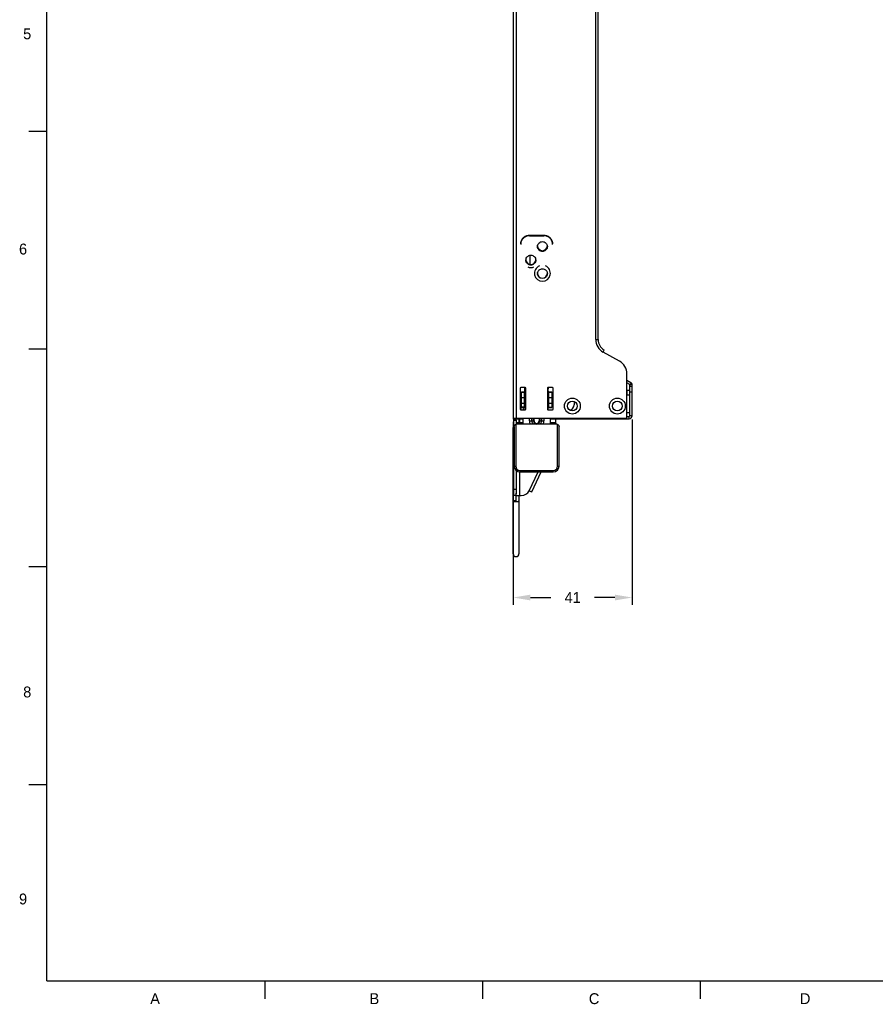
# Model space of a CAD drawing. Header units: millimetres. Extents: x 27 to 822, y 22 to 571.
# Tile 1 of 4: x 27 to 263, y 24 to 295. Entities that reach past the tile are written whole.
import ezdxf

# ---------------------------------------------------------------- set-up
doc = ezdxf.new("R2010")
doc.units = ezdxf.units.MM
doc.header["$LTSCALE"] = 46.255
doc.header["$PDMODE"] = 3
doc.header["$PDSIZE"] = 0.3125
doc.layers.get('0').update_dxf_attribs({"linetype": 'CONTINUOUS'})
doc.layers.get('Defpoints').update_dxf_attribs({"linetype": 'CONTINUOUS'})
for name, color, linetype in [('OES-SLED-ASSY-NOKIA-RDXF_FORMAT', 7, 'CONTINUOUS'), ('S5BN-MB-BLADDXF_CONTINUOUS_LINE', 7, 'CONTINUOUS'), ('S5FN-S5T-HDDDXF_CONTINUOUS_LINE', 7, 'CONTINUOUS'), ('S9N-MB-REF_DXF_CONTINUOUS_LINE', 7, 'CONTINUOUS'), ('S9N-MB-TRAY-BASE-1DXF_DIMENSION', 7, 'CONTINUOUS'), ('S9N-MB-TRAY-DXF_CONTINUOUS_LINE', 7, 'CONTINUOUS'), ('S9N-SLED-FNTDXF_CONTINUOUS_LINE', 7, 'CONTINUOUS')]:
    doc.layers.add(name, color=color, linetype=linetype)
doc.styles.add('TEXTSTYLE_2', font='txt')
doc.dimstyles.new('DIMSTYLE_1', dxfattribs={"dimtxt": 3, "dimasz": 4.76, "dimexe": 2, "dimexo": 1, "dimgap": 3, "dimtad": 0, "dimtih": 1, "dimtoh": 1, "dimlfac": 1.25, "dimdsep": 46, "dimtxsty": 'Standard', "dimblk": '_FILLED', "dimblk1": '_FILLED', "dimblk2": '_FILLED', "dimcen": 0.09, "dimadec": 0, "dimazin": 0, "dimtp": 0.01, "dimtm": 0.01, "dimtfac": 1, "dimtofl": 0, "dimtmove": 0, "dimatfit": 3, "dimldrblk": '_FILLED', "dimfxl": 1, "dimtolj": 1, "dimarcsym": 0})

# ---------------------------------------------------------------- blocks, each defined once
blk = doc.blocks.new('_FILLED')
at = {"color": 0, "linetype": 'ByBlock'}
blk.add_solid([(0, 0), (-1, 0.167), (-1, -0.167)], dxfattribs=at)
blk = doc.blocks.new('*D6')
at = {"layer": 'Defpoints', "color": 0}
for p in [(163.44, 185.01), (196.24, 185.65), (196.24, 135.59)]:
    blk.add_point(p, dxfattribs=at)
at = {"layer": 'S9N-MB-TRAY-BASE-1DXF_DIMENSION', "color": 0, "linetype": 'Continuous', "lineweight": -2}
for p, q in [((196.24, 184.65), (196.24, 133.59)), ((163.44, 184.01), (163.44, 133.59)), ((168.2, 135.59), (173.84, 135.59)), ((191.48, 135.59), (185.84, 135.59))]:
    blk.add_line(p, q, dxfattribs=at)
at = {"layer": 'S9N-MB-TRAY-BASE-1DXF_DIMENSION', "color": 0, "lineweight": -2, "xscale": 4.76, "yscale": 4.76, "zscale": 4.76, "rotation": 180}
blk.add_blockref('_FILLED', (163.44, 135.59), dxfattribs=at)
at = {"layer": 'S9N-MB-TRAY-BASE-1DXF_DIMENSION', "color": 0, "lineweight": -2, "xscale": 4.76, "yscale": 4.76, "zscale": 4.76}
blk.add_blockref('_FILLED', (196.24, 135.59), dxfattribs=at)
at = {"layer": 'S9N-MB-TRAY-BASE-1DXF_DIMENSION', "color": 0, "insert": (179.84, 137.09), "char_height": 3, "attachment_point": 2}
blk.add_mtext('\\A1;41', dxfattribs=at)

msp = doc.modelspace()

# ---------------------------------------------------------------- linework, layer by layer
at = {"layer": 'OES-SLED-ASSY-NOKIA-RDXF_FORMAT', "color": 0, "linetype": 'Continuous'}
for p, q in [((35, 30), (35, 564)), ((35, 264), (30, 264)), ((35, 204), (30, 204)), ((35, 144), (30, 144)), ((35, 84), (30, 84)), ((95, 30), (95, 25)), ((155, 30), (155, 25)), ((215, 30), (215, 25))]:
    msp.add_line(p, q, dxfattribs=at)
at = {"layer": 'OES-SLED-ASSY-NOKIA-RDXF_FORMAT', "color": 7, "linetype": 'Continuous'}
msp.add_line((35, 30), (811, 30), dxfattribs=at)
at = {"layer": 'S5BN-MB-BLADDXF_CONTINUOUS_LINE', "color": 0, "linetype": 'Continuous'}
for p, q in [((167.924, 235.3765), (171.924, 235.3765)), ((167.924, 235.2376), (167.924, 235.3765)), ((167.924, 235.2376), (171.924, 235.2376)), ((171.924, 235.2376), (171.924, 235.3765)), ((171.524, 230.9438), (171.524, 230.9716)), ((168.324, 227.2015), (168.324, 227.2293)), ((166.724, 193.0917), (166.724, 192.2917)), ((173.124, 192.2917), (173.124, 193.0917)), ((165.764, 192.2917), (166.564, 192.2917)), ((165.764, 188.06), (165.764, 192.2917)), ((165.764, 192.119), (166.564, 192.119)), ((166.564, 190.5592), (165.764, 190.5592)), ((166.724, 192.2917), (166.564, 192.2917)), ((166.564, 188.06), (166.564, 192.2917)), ((173.284, 192.2917), (173.124, 192.2917)), ((173.284, 192.2917), (174.084, 192.2917)), ((173.284, 188.06), (173.284, 192.2917)), ((173.284, 192.119), (174.084, 192.119)), ((174.084, 190.5592), (173.284, 190.5592)), ((174.084, 192.2917), (174.084, 188.06)), ((166.564, 189.0227), (165.764, 189.0227)), ((166.564, 188.06), (165.764, 188.06)), ((165.764, 187.9), (165.764, 188.06)), ((166.564, 187.9), (165.764, 187.9)), ((166.564, 188.06), (166.564, 187.9)), ((166.564, 187.9), (166.724, 187.9)), ((166.724, 187.9), (166.724, 187.3317)), ((173.124, 187.9), (173.284, 187.9)), ((173.124, 187.3317), (173.124, 187.9)), ((174.084, 189.0227), (173.284, 189.0227)), ((173.284, 188.06), (174.084, 188.06)), ((173.284, 187.9), (173.284, 188.06)), ((173.284, 187.9), (174.084, 187.9)), ((174.084, 188.06), (174.084, 187.9)), ((166.084, 185.0117), (166.084, 183.3717)), ((167.9263, 184.2517), (167.9263, 185.0117)), ((168.6052, 184.2517), (168.6052, 185.0117)), ((169.0537, 184.2517), (169.0537, 185.0117)), ((169.2234, 184.2517), (169.2234, 185.0117)), ((170.6246, 185.0117), (170.6246, 184.2517)), ((170.7943, 185.0117), (170.7943, 184.2517)), ((171.2428, 185.0117), (171.2428, 184.2517)), ((171.9216, 185.0117), (171.9216, 184.2517)), ((173.764, 183.3717), (173.764, 185.0117)), ((167.9263, 184.2517), (169.2234, 184.2517)), ((170.6246, 184.2517), (171.9216, 184.2517))]:
    msp.add_line(p, q, dxfattribs=at)
for centre, radius, start, end in [((167.8446, 232.8739), 2.3207, 176.592923, 179.996944), ((171.4874, 232.2831), 1.3234, 178.802195, 180), ((171.5606, 232.2831), 1.3234, 360, 1.197798), ((168.2874, 228.5409), 1.3234, 178.802195, 180), ((168.3606, 228.5409), 1.3234, 360, 1.197798), ((171.4874, 224.7986), 1.3234, 178.802195, 180), ((171.4868, 224.7986), 1.3228, 177.061702, 178.802279), ((171.4837, 224.7988), 1.3197, 173.603861, 177.06239), ((171.4791, 224.7992), 1.3151, 169.15862, 173.600254), ((171.5689, 224.7992), 1.3151, 6.401889, 10.83871), ((171.5643, 224.7988), 1.3196, 2.938636, 6.398286), ((171.5612, 224.7986), 1.3228, 1.197714, 2.939325), ((171.5606, 224.7986), 1.3234, 360, 1.197798), ((165.924, 193.0917), 0.8, 0, 23.847491), ((173.924, 193.0917), 0.8, 156.152509, 180), ((169.924, 184.2517), 1.9976, 180, 206.316824), ((169.924, 184.2517), 1.3188, 180.000008, 222.359641), ((169.924, 184.2517), 0.8703, 180.000008, 360), ((169.924, 184.2517), 0.7006, 180.000002, 360), ((169.924, 184.2517), 1.3188, 317.640353, 360), ((169.924, 184.2517), 1.9976, 333.683176, 360)]:
    msp.add_arc(centre, radius, start, end, dxfattribs=at)
for points, knots in [([(165.524, 233.0129), (165.524, 233.3205), (165.6496, 233.9439), (166.1851, 234.7295), (166.9827, 235.2541), (167.612, 235.3765), (167.924, 235.3765)], [0, 0, 0, 0, 0.24823621, 0.49749991, 0.74822797, 1, 1, 1, 1]), ([(167.924, 235.2376), (167.6235, 235.2376), (167.0176, 235.1242), (166.2397, 234.6364), (165.6973, 233.9001), (165.5457, 233.3077), (165.5281, 233.0118)], [0, 0, 0, 0, 0.25169656, 0.50241159, 0.75172469, 1, 1, 1, 1]), ([(170.1643, 232.3108), (170.1679, 232.4828), (170.2445, 232.8299), (170.5495, 233.2651), (170.9976, 233.555), (171.3495, 233.6225), (171.524, 233.6225)], [0, 0, 0, 0, 0.24823082, 0.49752216, 0.7482304, 1, 1, 1, 1]), ([(171.524, 233.6225), (171.6985, 233.6225), (172.0504, 233.555), (172.4985, 233.2651), (172.8035, 232.8299), (172.8801, 232.4828), (172.8837, 232.3108)], [0, 0, 0, 0, 0.2517696, 0.50247784, 0.75176918, 1, 1, 1, 1]), ([(171.924, 235.3765), (172.236, 235.3765), (172.8653, 235.2541), (173.6629, 234.7295), (174.1984, 233.9439), (174.324, 233.3205), (174.324, 233.0129)], [0, 0, 0, 0, 0.25177203, 0.50250009, 0.75176379, 1, 1, 1, 1]), ([(174.324, 232.874), (174.324, 233.1816), (174.1984, 233.805), (173.6629, 234.5906), (172.8653, 235.1152), (172.236, 235.2376), (171.924, 235.2376)], [0, 0, 0, 0, 0.24823621, 0.49749991, 0.74822797, 1, 1, 1, 1]), ([(171.524, 230.9438), (171.3472, 230.9438), (170.9906, 231.0131), (170.5386, 231.3105), (170.2351, 231.7556), (170.164, 232.1088), (170.164, 232.2831)], [0, 0, 0, 0, 0.25179189, 0.50250015, 0.75177069, 1, 1, 1, 1]), ([(170.1643, 232.2832), (170.1679, 232.1112), (170.2445, 231.7642), (170.5495, 231.3289), (170.9976, 231.0391), (171.3495, 230.9716), (171.524, 230.9716)], [0, 0, 0, 0, 0.24823095, 0.49752204, 0.74823071, 1, 1, 1, 1]), ([(171.524, 230.9716), (171.6985, 230.9716), (172.0504, 231.0391), (172.4985, 231.3289), (172.8035, 231.7642), (172.8801, 232.1112), (172.8837, 232.2832)], [0, 0, 0, 0, 0.2517693, 0.50247797, 0.75176906, 1, 1, 1, 1]), ([(172.884, 232.2831), (172.884, 232.1088), (172.8128, 231.7556), (172.5094, 231.3105), (172.0574, 231.0131), (171.7008, 230.9438), (171.524, 230.9438)], [0, 0, 0, 0, 0.24822931, 0.49749985, 0.74820811, 1, 1, 1, 1]), ([(168.324, 227.2015), (168.1472, 227.2015), (167.7906, 227.2709), (167.3386, 227.5682), (167.0351, 228.0133), (166.964, 228.3666), (166.964, 228.5409)], [0, 0, 0, 0, 0.25179189, 0.50250015, 0.75177069, 1, 1, 1, 1]), ([(166.9643, 228.5685), (166.9679, 228.7406), (167.0445, 229.0876), (167.3495, 229.5228), (167.7976, 229.8127), (168.1495, 229.8802), (168.324, 229.8802)], [0, 0, 0, 0, 0.24823082, 0.49752216, 0.7482304, 1, 1, 1, 1]), ([(166.9643, 228.541), (166.9679, 228.369), (167.0445, 228.0219), (167.3495, 227.5867), (167.7976, 227.2968), (168.1495, 227.2293), (168.324, 227.2293)], [0, 0, 0, 0, 0.24823095, 0.49752204, 0.74823071, 1, 1, 1, 1]), ([(168.324, 229.8802), (168.4985, 229.8802), (168.8504, 229.8127), (169.2985, 229.5228), (169.6035, 229.0876), (169.6801, 228.7406), (169.6837, 228.5685)], [0, 0, 0, 0, 0.2517696, 0.50247784, 0.75176918, 1, 1, 1, 1]), ([(168.324, 227.2293), (168.4985, 227.2293), (168.8504, 227.2968), (169.2985, 227.5867), (169.6035, 228.0219), (169.6801, 228.369), (169.6837, 228.541)], [0, 0, 0, 0, 0.2517693, 0.50247797, 0.75176906, 1, 1, 1, 1]), ([(169.684, 228.5409), (169.684, 228.3666), (169.6128, 228.0133), (169.3094, 227.5682), (168.8574, 227.2709), (168.5008, 227.2015), (168.324, 227.2015)], [0, 0, 0, 0, 0.24822931, 0.49749985, 0.74820811, 1, 1, 1, 1]), ([(170.1875, 225.0466), (170.2165, 225.1979), (170.3292, 225.4935), (170.6395, 225.851), (171.0537, 226.0842), (171.3679, 226.1379), (171.524, 226.1379)], [0, 0, 0, 0, 0.24830291, 0.49775119, 0.7484354, 1, 1, 1, 1]), ([(171.524, 226.1379), (171.6801, 226.1379), (171.9943, 226.0842), (172.4085, 225.851), (172.7188, 225.4934), (172.8315, 225.1978), (172.8605, 225.0465)], [0, 0, 0, 0, 0.25156467, 0.50224888, 0.75169712, 1, 1, 1, 1]), ([(171.1408, 223.5135), (171.0019, 223.5537), (170.7355, 223.6789), (170.4171, 223.9812), (170.2114, 224.3674), (170.164, 224.6557), (170.164, 224.7986)], [0, 0, 0, 0, 0.25160919, 0.50209674, 0.75141269, 1, 1, 1, 1]), ([(172.884, 224.7986), (172.884, 224.6557), (172.8366, 224.3674), (172.6309, 223.9812), (172.3125, 223.6789), (172.0461, 223.5537), (171.9071, 223.5135)], [0, 0, 0, 0, 0.24858731, 0.49790326, 0.74839081, 1, 1, 1, 1])]:
    msp.add_open_spline(points, degree=3, knots=knots, dxfattribs=at)
at = {"layer": 'S5FN-S5T-HDDDXF_CONTINUOUS_LINE', "color": 0, "linetype": 'Continuous'}
for p, q in [((163.7455, 182.6012), (163.7455, 171.7717)), ((164.1455, 183.2762), (164.1455, 171.7717)), ((175.3229, 183.3717), (164.5251, 183.3717)), ((175.7025, 171.7717), (175.7025, 183.2762)), ((176.1025, 171.7717), (176.1025, 182.601)), ((163.7455, 171.7717), (164.1455, 171.7717)), ((175.7025, 171.7717), (176.1025, 171.7717)), ((165.324, 170.5932), (174.524, 170.5932)), ((165.324, 170.5932), (165.324, 170.1932)), ((165.324, 170.1932), (174.524, 170.1932)), ((174.524, 170.1932), (174.524, 170.5932))]:
    msp.add_line(p, q, dxfattribs=at)
for centre, radius, start, end in [((165.324, 171.7717), 1.5785, 180, 270), ((165.324, 171.7717), 1.1785, 180, 270), ((174.524, 171.7717), 1.5785, 270, 360), ((174.524, 171.7717), 1.1785, 270, 360)]:
    msp.add_arc(centre, radius, start, end, dxfattribs=at)
for centre, start_param, end_param in [((164.5251, 182.5717), 1.57079633, 2.06443356), ((175.3229, 182.5717), 1.07715909, 1.57079633)]:
    msp.add_ellipse(centre, major_axis=(0.8011, 0), ratio=0.99862953, start_param=start_param, end_param=end_param, dxfattribs=at)
for points, knots in [([(163.7455, 182.6015), (163.7455, 182.6648), (163.761, 182.794), (163.8335, 182.9809), (163.9605, 183.1521), (164.079, 183.2404), (164.1455, 183.2762)], [0, 0, 0, 0, 0.23124934, 0.46973673, 0.72445401, 1, 1, 1, 1]), ([(175.7025, 183.2762), (175.7689, 183.2405), (175.8872, 183.1523), (176.0142, 182.9815), (176.0867, 182.795), (176.1024, 182.6661), (176.1025, 182.6028)], [0, 0, 0, 0, 0.27575692, 0.5303945, 0.76878208, 1, 1, 1, 1])]:
    msp.add_open_spline(points, degree=3, knots=knots, dxfattribs=at)
at = {"layer": 'S9N-MB-REF_DXF_CONTINUOUS_LINE', "color": 0, "linetype": 'Continuous'}
for p, q in [((168.084, 229.8802), (168.084, 227.3794)), ((166.644, 192.2917), (166.644, 193.4117)), ((166.644, 187.7203), (166.644, 187.9))]:
    msp.add_line(p, q, dxfattribs=at)
at = {"layer": 'S9N-MB-TRAY-DXF_CONTINUOUS_LINE', "color": 0, "linetype": 'Continuous'}
for p, q in [((163.444, 521.4917), (163.444, 185.0117)), ((186.204, 206.68), (186.204, 521.4917)), ((186.844, 206.68), (186.844, 521.4917)), ((164.244, 513.5717), (164.244, 185.0117)), ((186.204, 206.68), (186.844, 206.68)), ((188.2545, 203.1872), (188.5653, 203.744)), ((192.7534, 200.6761), (188.2545, 203.1872)), ((194.804, 185.0117), (194.804, 197.1834)), ((165.364, 193.2517), (165.364, 187.4917)), ((166.804, 193.4117), (165.524, 193.4117)), ((166.964, 187.4917), (166.964, 193.2517)), ((172.884, 193.2517), (172.884, 187.4917)), ((174.324, 193.4117), (173.044, 193.4117)), ((174.484, 187.4917), (174.484, 193.2517)), ((165.524, 187.3317), (166.804, 187.3317)), ((173.044, 187.3317), (174.324, 187.3317)), ((163.444, 185.0117), (194.804, 185.0117)), ((163.5512, 184.6117), (164.1054, 184.9317)), ((163.5512, 184.6117), (163.5825, 184.5574)), ((163.5825, 184.5574), (164.1367, 184.8774)), ((163.604, 184.4772), (164.244, 184.4772)), ((163.604, 163.7202), (163.604, 184.4772)), ((164.1054, 184.9317), (164.1367, 184.8774)), ((164.244, 184.8517), (164.884, 184.8517)), ((164.244, 184.4772), (164.244, 183.3717)), ((165.044, 184.8517), (165.044, 183.8117)), ((165.204, 184.7717), (166.084, 184.7717)), ((165.204, 184.7717), (165.204, 183.3717)), ((173.764, 184.7717), (175.204, 184.7717)), ((175.204, 183.3717), (175.204, 184.7717)), ((163.444, 182.4517), (163.604, 182.4517)), ((163.444, 162.1908), (163.444, 182.4517)), ((164.244, 183.8117), (166.084, 183.8117)), ((173.764, 183.8117), (175.204, 183.8117)), ((163.444, 172.4517), (163.604, 172.4517)), ((163.444, 170.8517), (163.604, 170.8517)), ((164.244, 170.6258), (164.244, 164.1888)), ((165.204, 170.205), (165.204, 163.6517)), ((167.8555, 165.0198), (170.319, 170.1932)), ((168.5778, 164.6759), (171.2051, 170.1932)), ((164.244, 165.3202), (163.604, 165.3202)), ((164.244, 163.7202), (163.604, 163.7202)), ((164.244, 162.0543), (164.244, 164.2915)), ((164.244, 163.6517), (165.6886, 163.6517)), ((165.044, 163.6517), (165.044, 147.6517)), ((167.8555, 165.0198), (168.5778, 164.6759)), ((164.244, 162.1908), (163.444, 162.1908)), ((163.444, 147.6517), (163.444, 162.1904)), ((164.244, 162.1828), (163.444, 162.1828)), ((163.444, 162.0543), (165.044, 162.0543))]:
    msp.add_line(p, q, dxfattribs=at)
for centre, radius in [((179.764, 188.3317), 2.1914), ((192.164, 188.3317), 2.1914), ((179.764, 188.3317), 1.36), ((192.164, 188.3317), 1.36)]:
    msp.add_circle(centre, radius, dxfattribs=at)
for centre, radius, start, end in [((171.524, 232.4917), 1.36, 182.41833, 357.582843), ((168.324, 228.6917), 1.36, 180.000687, 0.000687), ((168.324, 228.6917), 2.1914, 247.504659, 292.489371), ((171.524, 224.8917), 2.1914, 112.489371, 67.504659), ((171.524, 224.8917), 1.36, 180.000687, 0.000687), ((190.204, 206.68), 4, 180, 240.832387), ((190.204, 206.68), 3.36, 180, 240.832387), ((190.804, 197.1834), 4, 0, 60.832387), ((165.524, 193.2517), 0.16, 90, 180), ((166.804, 193.2517), 0.16, 0, 90), ((173.044, 193.2517), 0.16, 90, 180), ((174.324, 193.2517), 0.16, 0, 90), ((165.524, 187.4917), 0.16, 180, 270), ((166.804, 187.4917), 0.16, 270, 360), ((173.044, 187.4917), 0.16, 180, 270), ((174.324, 187.4917), 0.16, 270, 360), ((164.244, 185.0117), 0.8, 180, 210), ((163.4435, 184.4772), 0.1604, 0, 30), ((163.4435, 184.4772), 0.8004, 0, 30), ((165.6886, 166.0517), 2.4, 270, 334.536655), ((164.244, 147.6517), 0.8, 180, 360)]:
    msp.add_arc(centre, radius, start, end, dxfattribs=at)
for points, knots in [([(164.2456, 161.9745), (164.1433, 161.9744), (163.9544, 161.9779), (163.7314, 161.9914), (163.5879, 162.0076), (163.5124, 162.0214), (163.4694, 162.0324), (163.444, 162.047), (163.444, 162.0543)], [0, 0, 0, 0, 0.37717789, 0.69773357, 0.8212201, 0.91398269, 0.97301614, 1, 1, 1, 1]), ([(165.044, 162.0543), (165.044, 162.047), (165.0188, 162.0325), (164.9759, 162.0215), (164.9008, 162.0077), (164.7579, 161.9915), (164.5357, 161.9779), (164.3475, 161.9745), (164.2456, 161.9745)], [0, 0, 0, 0, 0.02698802, 0.08597392, 0.17865959, 0.30206263, 0.62254743, 1, 1, 1, 1])]:
    msp.add_open_spline(points, degree=3, knots=knots, dxfattribs=at)
at = {"layer": 'S9N-SLED-FNTDXF_CONTINUOUS_LINE', "color": 0, "linetype": 'Continuous'}
for p, q in [((194.804, 195.443), (195.914, 194.8022)), ((195.594, 194.2479), (194.804, 194.704)), ((195.524, 192.6117), (194.884, 192.6117)), ((194.884, 191.4117), (194.884, 192.6117)), ((195.524, 192.6117), (195.524, 186.4517)), ((195.604, 193.9982), (196.0228, 194.7236)), ((195.604, 185.6517), (195.604, 194.2306)), ((195.604, 193.8117), (196.244, 193.8117)), ((196.244, 194.2306), (195.7382, 194.2306)), ((196.244, 185.6517), (196.244, 194.2306)), ((165.444, 191.4117), (165.364, 191.4117)), ((165.444, 191.4117), (165.764, 191.4117)), ((165.444, 187.3574), (165.444, 191.4117)), ((165.604, 191.4117), (165.604, 187.3317)), ((174.484, 191.4117), (174.084, 191.4117)), ((194.804, 191.4117), (195.524, 191.4117)), ((195.604, 192.2117), (196.244, 192.2117)), ((165.444, 189.8117), (165.364, 189.8117)), ((165.444, 188.0517), (165.364, 188.0517)), ((179.5985, 187.4076), (179.5985, 187.0046)), ((180.244, 189.5962), (180.244, 188.6917)), ((164.884, 185.0117), (164.884, 184.8517)), ((164.884, 184.8517), (166.084, 184.8517)), ((165.284, 185.0117), (165.284, 184.8517)), ((173.764, 184.8517), (195.444, 184.8517)), ((174.004, 185.0117), (174.004, 184.8517)), ((175.604, 185.0117), (175.604, 184.8517)), ((194.724, 185.0117), (194.724, 184.8517)), ((195.524, 186.4517), (194.804, 186.4517)), ((194.804, 185.4917), (195.444, 185.4917)), ((195.444, 184.8517), (195.444, 185.4917)), ((196.244, 185.6517), (195.604, 185.6517))]:
    msp.add_line(p, q, dxfattribs=at)
for centre, radius, start, end in [((195.584, 194.2306), 0.02, 0, 60), ((195.584, 194.2306), 0.66, 0, 60), ((173.844, 188.4517), 2.1914, 72.921635, 83.631934), ((168.244, 188.4517), 2.1914, 194.625799, 210.944869), ((173.844, 188.4517), 1.36, 61.829517, 79.773151), ((178.644, 188.6917), 1.6, 286.944517, 360), ((164.884, 185.6517), 0.8, 233.276958, 270), ((195.444, 185.6517), 0.8, 270, 360), ((195.444, 185.6517), 0.16, 270, 360)]:
    msp.add_arc(centre, radius, start, end, dxfattribs=at)

# ---------------------------------------------------------------- texts
at = {"layer": 'OES-SLED-ASSY-NOKIA-RDXF_FORMAT', "color": 0, "linetype": 'Continuous', "char_height": 3, "attachment_point": 1, "line_spacing_factor": 0.9, "style": 'TEXTSTYLE_2'}
for s, insert, width in [('5', (28.4349, 292.367), 3.214286), ('6', (27.2947, 233.0739), 3.535714), ('8', (28.4349, 111.0671), 3.535714), ('9', (27.2947, 54.0545), 3.535714), ('A', (63.4486, 26.5882), 3.857143), ('B', (123.8819, 26.5882), 3.535714), ('C', (184.3152, 26.5882), 3.75), ('D', (242.468, 26.5882), 4.071429)]:
    msp.add_mtext(s, dxfattribs=dict(at, insert=insert, width=width))

# ---------------------------------------------------------------- dimensions: what is measured, and where the dimension line sits
at = {"layer": 'S9N-MB-TRAY-BASE-1DXF_DIMENSION', "color": 0, "linetype": 'Continuous'}
dim = msp.add_linear_dim(base=(196.244, 135.5895), p1=(163.444, 185.0117), p2=(196.244, 185.6517), dimstyle='DIMSTYLE_1', dxfattribs=at)
dim.commit()
dim.dimension.update_dxf_attribs({"geometry": '*D6', "text_midpoint": (179.844, 135.5895), "dimtype": 160})

doc.saveas('drawing.dxf')
